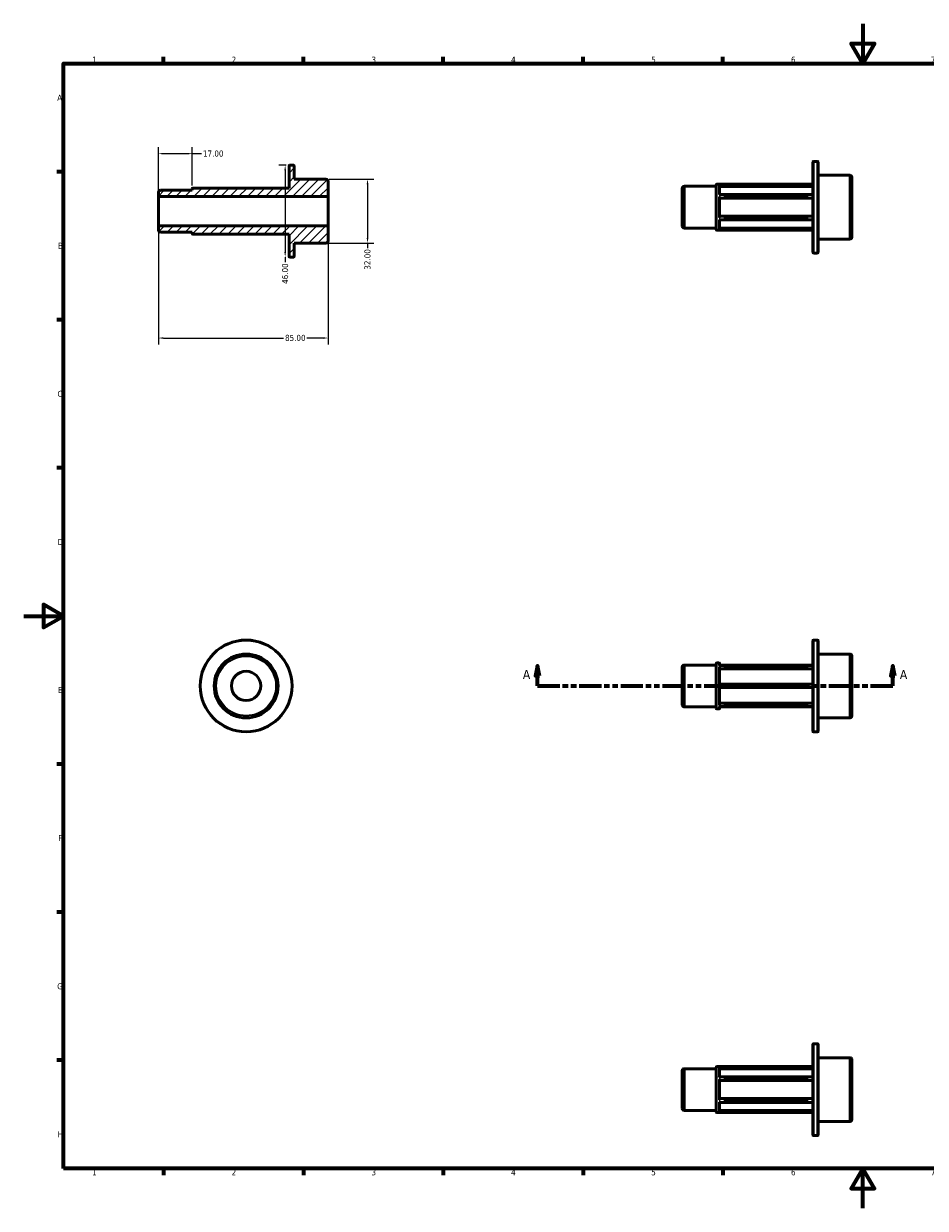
# Model space of a CAD drawing. Header units: millimetres. Extents: x 0 to 898, y 0 to 594.
# Tile 1 of 2: x 0 to 452, y 0 to 594. Entities that reach past the tile are written whole.
import ezdxf

# ---------------------------------------------------------------- set-up
doc = ezdxf.new("R2010")
doc.units = ezdxf.units.MM
doc.linetypes.add('DOUBLE_DASH_CHAIN', pattern=[1.2403, 0.6614, -0.0827, 0.1654, -0.0827, 0.1654, -0.0827])
for name, color, linetype, lineweight in [('Border (ANSI)', 7, 'Continuous', 70), ('Dimension (ANSI)', 7, 'Continuous', 25), ('Hatch (ANSI)', 7, 'Continuous', 18), ('Section Line (ANSI)', 7, 'DOUBLE_DASH_CHAIN', 70), ('Visible (ANSI)', 7, 'Continuous', 50), ('Visible Narrow (ANSI)', 7, 'Continuous', 35)]:
    doc.layers.add(name, color=color, linetype=linetype, lineweight=lineweight)
doc.styles.add('Label Text (ANSI)', font='tahoma.ttf')
doc.styles.add('Note Text (ANSI)', font='tahoma.ttf')
doc.dimstyles.new('Default - mm (ANSI)', dxfattribs={"dimtxt": 3.048, "dimasz": 2.5, "dimexe": 3.175, "dimexo": 1.6002, "dimgap": 0.8, "dimtad": 0, "dimtoh": 1, "dimrnd": 1e-08, "dimzin": 4, "dimdsep": 46, "dimtxsty": 'Note Text (ANSI)', "dimcen": 0.09, "dimdle": 10, "dimclrd": 256, "dimclre": 256, "dimclrt": 256, "dimadec": 1, "dimazin": 1, "dimtfac": 1, "dimtofl": 0, "dimtmove": 0, "dimatfit": 3, "dimfxl": 1, "dimtolj": 1, "dimtzin": 4, "dimlwd": -1, "dimlwe": -1, "dimarcsym": 0})

# ---------------------------------------------------------------- blocks, each defined once
blk = doc.blocks.new('Borders Default Border')
at = {"layer": 'Border (ANSI)'}
for p, q in [((70.08, 574), (70.08, 577.45)), ((140.17, 574), (140.17, 577.45)), ((210.25, 574), (210.25, 577.45)), ((280.33, 574), (280.33, 577.45)), ((350.42, 574), (350.42, 577.45)), ((490.58, 574), (490.58, 577.45)), ((560.67, 574), (560.67, 577.45)), ((630.75, 574), (630.75, 577.45)), ((700.83, 574), (700.83, 577.45)), ((770.92, 574), (770.92, 577.45)), ((20, 519.75), (16.55, 519.75)), ((821, 519.75), (824.45, 519.75)), ((20, 445.5), (16.55, 445.5)), ((821, 445.5), (824.45, 445.5)), ((20, 371.25), (16.55, 371.25)), ((821, 371.25), (824.45, 371.25)), ((20, 222.75), (16.55, 222.75)), ((821, 222.75), (824.45, 222.75)), ((20, 148.5), (16.55, 148.5)), ((821, 148.5), (824.45, 148.5)), ((20, 74.25), (16.55, 74.25)), ((821, 74.25), (824.45, 74.25)), ((70.08, 20), (70.08, 16.55)), ((140.17, 20), (140.17, 16.55)), ((210.25, 20), (210.25, 16.55)), ((280.33, 20), (280.33, 16.55)), ((350.42, 20), (350.42, 16.55)), ((490.58, 20), (490.58, 16.55)), ((560.67, 20), (560.67, 16.55)), ((630.75, 20), (630.75, 16.55)), ((700.83, 20), (700.83, 16.55)), ((770.92, 20), (770.92, 16.55))]:
    blk.add_line(p, q, dxfattribs=at)
at = {"layer": 'Border (ANSI)', "flags": 128}
for points in [[(420.5, 594), (420.5, 574), (414.73, 584), (426.27, 584), (420.5, 574)], [(20, 20), (20, 574), (821, 574), (821, 20), (20, 20)], [(0, 297), (20, 297), (10, 302.77), (10, 291.23), (20, 297)], [(841, 297), (821, 297), (831, 302.77), (831, 291.23), (821, 297)], [(420.5, 0), (420.5, 20), (414.73, 10), (426.27, 10), (420.5, 20)]]:
    blk.add_lwpolyline(points, dxfattribs=at)
at = {"layer": 'Border (ANSI)', "attachment_point": 7, "style": 'Note Text (ANSI)'}
for s, insert, char_height in [('1', (34.35, 574.4), 3.05), ('2', (104.2, 574.4), 3.05), ('3', (174.26, 574.34), 3.05), ('4', (244.23, 574.4), 3.05), ('5', (314.48, 574.34), 3.05), ('6', (384.49, 574.34), 3.05), ('7', (454.6, 574.4), 3.05), ('8', (524.63, 574.33), 3.05), ('9', (594.7, 574.34), 3.05), ('10', (663.96, 574.34), 3.048), ('11', (734.04, 574.4), 3.048), ('12', (804.13, 574.4), 3.048), ('A', (16.78, 555.35), 3.05), ('A', (821.63, 555.35), 3.05), ('B', (17.15, 481.1), 3.05), ('B', (821.99, 481.1), 3.05), ('C', (16.95, 406.8), 3.05), ('C', (821.8, 406.8), 3.05), ('D', (16.96, 332.6), 3.05), ('D', (821.81, 332.6), 3.05), ('E', (17.21, 258.35), 3.05), ('E', (822.05, 258.35), 3.05), ('F', (17.29, 184.1), 3.05), ('F', (822.14, 184.1), 3.05), ('G', (16.81, 109.79), 3.05), ('G', (821.66, 109.79), 3.05), ('H', (16.97, 35.6), 3.05), ('H', (821.81, 35.6), 3.05), ('1', (34.35, 16.55), 3.05), ('2', (104.2, 16.55), 3.05), ('3', (174.26, 16.49), 3.05), ('4', (244.23, 16.55), 3.05), ('5', (314.48, 16.49), 3.05), ('6', (384.49, 16.49), 3.05), ('7', (454.6, 16.55), 3.05), ('8', (524.63, 16.48), 3.05), ('9', (594.7, 16.49), 3.05), ('10', (663.96, 16.49), 3.048), ('11', (734.04, 16.55), 3.048), ('12', (804.13, 16.55), 3.048)]:
    blk.add_mtext(s, dxfattribs=dict(at, insert=insert, char_height=char_height))
blk = doc.blocks.new('2dTransSection0')
at = {"layer": 'Section Line (ANSI)', "linetype": 'Continuous'}
for p, q in [((257.48, 271.93), (256.48, 266.93)), ((257.48, 266.93), (257.48, 271.93)), ((258.48, 266.93), (257.48, 271.93)), ((435.58, 271.93), (434.58, 266.93)), ((435.58, 266.93), (435.58, 271.93)), ((436.58, 266.93), (435.58, 271.93)), ((256.48, 266.93), (258.48, 266.93)), ((257.48, 261.93), (257.48, 266.93)), ((257.48, 261.93), (268.74, 261.93)), ((424.33, 261.93), (435.58, 261.93)), ((434.58, 266.93), (436.58, 266.93)), ((435.58, 261.93), (435.58, 266.93))]:
    blk.add_line(p, q, dxfattribs=at)
at = {"layer": 'Section Line (ANSI)', "linetype": 'DOUBLE_DASH_CHAIN', "ltscale": 16.815035}
blk.add_line((257.48, 261.93), (435.58, 261.93), dxfattribs=at)
at = {"layer": 'Section Line (ANSI)', "linetype": 'Continuous', "flags": 128}
for points in [[(258.48, 266.93), (257.48, 271.93), (256.48, 266.93), (258.48, 266.93)], [(436.58, 266.93), (435.58, 271.93), (434.58, 266.93), (436.58, 266.93)]]:
    blk.add_lwpolyline(points, dxfattribs=at)
at = {"layer": 'Section Line (ANSI)'}
for points in [[(258.48, 266.93), (257.48, 271.93), (256.48, 266.93), (258.48, 266.93)], [(436.58, 266.93), (435.58, 271.93), (434.58, 266.93), (436.58, 266.93)]]:
    blk.add_solid(points, dxfattribs=at)
at = {"layer": 'Section Line (ANSI)', "char_height": 4.57, "attachment_point": 7, "style": 'Label Text (ANSI)'}
for insert in [(250.12, 265.43), (439.05, 265.43)]:
    blk.add_mtext('A', dxfattribs=dict(at, insert=insert))
blk = doc.blocks.new('*D7')
at = {"layer": 'Defpoints', "color": 0, "transparency": 16777216}
for p in [(84.5, 528.83), (84.5, 511.32), (67.5, 507.33)]:
    blk.add_point(p, dxfattribs=at)
at = {"layer": 'Dimension (ANSI)', "transparency": 16777216}
for p, q in [((67.5, 508.93), (67.5, 532.01)), ((70, 528.83), (82, 528.83)), ((84.5, 512.92), (84.5, 532.01)), ((84.5, 528.83), (89.02, 528.83))]:
    blk.add_line(p, q, dxfattribs=at)
for points in [[(70, 529.25), (70, 528.41), (67.5, 528.83)], [(82, 529.25), (82, 528.41), (84.5, 528.83)]]:
    blk.add_solid(points, dxfattribs=at)
at = {"layer": 'Dimension (ANSI)', "transparency": 16777216, "insert": (89.82, 530.42), "char_height": 3.048, "attachment_point": 1, "style": 'Note Text (ANSI)'}
blk.add_mtext('\\A1;17.00', dxfattribs=at)
blk = doc.blocks.new('*D8')
at = {"layer": 'Defpoints', "color": 0, "transparency": 16777216}
for p in [(67.5, 492.67), (152.5, 492.67), (152.5, 436.38)]:
    blk.add_point(p, dxfattribs=at)
at = {"layer": 'Dimension (ANSI)', "transparency": 16777216}
for p, q in [((67.5, 491.07), (67.5, 433.21)), ((152.5, 491.07), (152.5, 433.21)), ((70, 436.38), (130.15, 436.38)), ((150, 436.38), (141.85, 436.38))]:
    blk.add_line(p, q, dxfattribs=at)
for points in [[(70, 436.8), (70, 435.96), (67.5, 436.38)], [(150, 436.8), (150, 435.96), (152.5, 436.38)]]:
    blk.add_solid(points, dxfattribs=at)
at = {"layer": 'Dimension (ANSI)', "transparency": 16777216, "insert": (130.95, 437.98), "char_height": 3.048, "attachment_point": 1, "style": 'Note Text (ANSI)'}
blk.add_mtext('\\A1;85.00', dxfattribs=at)
blk = doc.blocks.new('*D9')
at = {"layer": 'Defpoints', "color": 0, "transparency": 16777216}
for p in [(151.45, 516), (151.45, 484), (172.3, 484)]:
    blk.add_point(p, dxfattribs=at)
at = {"layer": 'Dimension (ANSI)', "transparency": 16777216}
for p, q in [((153.05, 516), (175.48, 516)), ((172.3, 513.5), (172.3, 486.5)), ((153.05, 484), (175.48, 484)), ((172.3, 484), (172.3, 481.5))]:
    blk.add_line(p, q, dxfattribs=at)
for points in [[(171.88, 513.5), (172.72, 513.5), (172.3, 516)], [(171.88, 486.5), (172.72, 486.5), (172.3, 484)]]:
    blk.add_solid(points, dxfattribs=at)
at = {"layer": 'Dimension (ANSI)', "transparency": 16777216, "insert": (170.71, 470.65), "char_height": 3.048, "attachment_point": 1, "rotation": 90, "style": 'Note Text (ANSI)'}
blk.add_mtext('\\A1;32.00', dxfattribs=at)
blk = doc.blocks.new('*D10')
at = {"layer": 'Defpoints', "color": 0, "transparency": 16777216}
for p in [(133.16, 523), (131.03, 477), (135.29, 477)]:
    blk.add_point(p, dxfattribs=at)
at = {"layer": 'Dimension (ANSI)', "transparency": 16777216}
for p, q in [((131.56, 523), (127.85, 523)), ((131.03, 520.5), (131.03, 479.5)), ((131.03, 477), (131.03, 474.5))]:
    blk.add_line(p, q, dxfattribs=at)
for points in [[(130.61, 520.5), (131.44, 520.5), (131.03, 523)], [(130.61, 479.5), (131.44, 479.5), (131.03, 477)]]:
    blk.add_solid(points, dxfattribs=at)
at = {"layer": 'Dimension (ANSI)', "transparency": 16777216, "insert": (129.44, 463.53), "char_height": 3.048, "attachment_point": 1, "rotation": 90, "style": 'Note Text (ANSI)'}
blk.add_mtext('\\A1;46.00', dxfattribs=at)

msp = doc.modelspace()

# ---------------------------------------------------------------- hatches: boundary and pattern name
at = {"layer": 'Hatch (ANSI)'}
h = msp.add_hatch(dxfattribs=at)
h.set_pattern_fill('ANSI31', color=256, scale=25.4, style=0)
h.set_pattern_definition([(45, (0, 0), (-2.245064, 2.245064), [])])
edge = h.paths.add_edge_path()
edge.add_ellipse((68.548, 490.57), major_axis=(-1.048, 0), ratio=1, start_angle=0, end_angle=90)
edge.add_line((68.548, 489.522), (84.5, 489.522))
edge.add_line((84.5, 489.522), (84.5, 488.684))
edge.add_ellipse((84.71, 488.684), major_axis=(-0.21, 0), ratio=1, start_angle=0, end_angle=90)
edge.add_line((84.71, 488.475), (132.95, 488.475))
edge.add_line((132.95, 488.475), (132.95, 477.21))
edge.add_ellipse((133.16, 477.21), major_axis=(-0.21, 0), ratio=1, start_angle=0, end_angle=90)
edge.add_line((133.16, 477), (135.29, 477))
edge.add_ellipse((135.29, 477.21), major_axis=(0, -0.21), ratio=1, start_angle=0, end_angle=90)
edge.add_line((135.5, 477.21), (135.5, 484))
edge.add_line((135.5, 484), (151.452, 484))
edge.add_ellipse((151.452, 485.048), major_axis=(0, -1.048), ratio=1, start_angle=0, end_angle=90)
edge.add_line((152.5, 485.048), (152.5, 492.666))
edge.add_line((152.5, 492.666), (67.5, 492.666))
edge.add_line((67.5, 492.666), (67.5, 490.57))
edge = h.paths.add_edge_path()
edge.add_ellipse((68.548, 509.43), major_axis=(0, 1.048), ratio=1, start_angle=0, end_angle=90)
edge.add_line((67.5, 509.43), (67.5, 507.334))
edge.add_line((67.5, 507.334), (152.5, 507.334))
edge.add_line((152.5, 507.334), (152.5, 514.952))
edge.add_ellipse((151.452, 514.952), major_axis=(1.048, 0), ratio=1, start_angle=0, end_angle=90)
edge.add_line((151.452, 516), (135.5, 516))
edge.add_line((135.5, 516), (135.5, 522.79))
edge.add_ellipse((135.29, 522.79), major_axis=(0.21, 0), ratio=1, start_angle=0, end_angle=90)
edge.add_line((135.29, 523), (133.16, 523))
edge.add_ellipse((133.16, 522.79), major_axis=(0, 0.21), ratio=1, start_angle=0, end_angle=90)
edge.add_line((132.95, 522.79), (132.95, 511.525))
edge.add_line((132.95, 511.525), (84.71, 511.525))
edge.add_ellipse((84.71, 511.316), major_axis=(0, 0.21), ratio=1, start_angle=0, end_angle=90)
edge.add_line((84.5, 511.316), (84.5, 510.478))
edge.add_line((84.5, 510.478), (68.548, 510.478))

# ---------------------------------------------------------------- linework, layer by layer
at = {"layer": 'Visible (ANSI)'}
for p, q in [((132.95, 522.79), (132.95, 511.525)), ((135.29, 523), (133.16, 523)), ((135.5, 516), (135.5, 522.79)), ((395.481, 479.192), (395.481, 524.773)), ((395.691, 524.982), (397.822, 524.982)), ((398.031, 524.773), (398.031, 479.192)), ((398.031, 517.982), (413.983, 517.982)), ((415.031, 516.935), (415.031, 487.03)), ((84.5, 511.316), (84.5, 510.478)), ((132.95, 511.525), (84.71, 511.525)), ((151.452, 516), (135.5, 516)), ((152.5, 507.334), (152.5, 514.952)), ((330.031, 492.553), (330.031, 511.412)), ((331.079, 512.46), (347.031, 512.46)), ((347.031, 490.667), (347.031, 513.298)), ((347.241, 513.508), (395.481, 513.508)), ((348.731, 513.267), (348.731, 508.385)), ((395.481, 512.426), (348.731, 512.426)), ((67.5, 509.43), (67.5, 507.334)), ((67.5, 507.334), (152.5, 507.334)), ((67.5, 492.666), (67.5, 507.334)), ((84.5, 510.478), (68.548, 510.478)), ((152.5, 492.666), (152.5, 507.334)), ((348.696, 508.385), (395.481, 508.385)), ((348.731, 506.899), (348.731, 497.066)), ((395.481, 506.478), (348.731, 506.478)), ((348.696, 495.579), (395.481, 495.579)), ((348.731, 497.486), (395.481, 497.486)), ((348.731, 495.579), (348.731, 490.698)), ((152.5, 492.666), (67.5, 492.666)), ((67.5, 492.666), (67.5, 490.57)), ((68.548, 489.522), (84.5, 489.522)), ((84.5, 489.522), (84.5, 488.684)), ((84.71, 488.475), (132.95, 488.475)), ((132.95, 488.475), (132.95, 477.21)), ((152.5, 485.048), (152.5, 492.666)), ((331.079, 491.505), (347.031, 491.505)), ((347.241, 490.457), (395.481, 490.457)), ((348.731, 491.538), (395.481, 491.538)), ((135.5, 477.21), (135.5, 484)), ((135.5, 484), (151.452, 484)), ((398.031, 485.982), (413.983, 485.982)), ((133.16, 477), (135.29, 477)), ((395.691, 478.982), (397.822, 478.982)), ((395.481, 239.137), (395.481, 284.718)), ((395.691, 284.927), (397.822, 284.927)), ((398.031, 284.718), (398.031, 239.137)), ((347.031, 250.612), (347.031, 273.243)), ((347.241, 273.453), (348.522, 273.453)), ((348.731, 273.243), (348.731, 272.236)), ((398.031, 277.927), (413.983, 277.927)), ((415.031, 276.88), (415.031, 246.975)), ((330.031, 252.498), (330.031, 271.357)), ((331.079, 272.405), (347.031, 272.405)), ((348.615, 272.236), (395.481, 272.236)), ((348.731, 272.405), (395.481, 272.405)), ((348.731, 271.281), (348.731, 262.766)), ((395.481, 270.553), (348.731, 270.553)), ((395.481, 262.766), (348.731, 262.766)), ((348.731, 261.089), (348.731, 252.574)), ((348.731, 261.089), (395.481, 261.089)), ((331.079, 251.45), (347.031, 251.45)), ((347.241, 250.402), (348.522, 250.402)), ((348.615, 251.619), (395.481, 251.619)), ((348.731, 253.302), (395.481, 253.302)), ((348.731, 251.619), (348.731, 250.612)), ((348.731, 251.45), (395.481, 251.45)), ((398.031, 245.927), (413.983, 245.927)), ((395.691, 238.927), (397.822, 238.927)), ((395.481, 36.738), (395.481, 82.319)), ((395.691, 82.529), (397.822, 82.529)), ((398.031, 82.319), (398.031, 36.738)), ((398.031, 75.529), (413.983, 75.529)), ((415.031, 74.481), (415.031, 44.577)), ((330.031, 50.099), (330.031, 68.959)), ((331.079, 70.006), (347.031, 70.006)), ((347.031, 48.213), (347.031, 70.844)), ((347.241, 71.054), (395.481, 71.054)), ((348.696, 65.932), (395.481, 65.932)), ((348.731, 70.813), (348.731, 65.932)), ((395.481, 69.973), (348.731, 69.973)), ((348.731, 64.445), (348.731, 54.612)), ((395.481, 64.025), (348.731, 64.025)), ((348.731, 55.033), (395.481, 55.033)), ((331.079, 49.051), (347.031, 49.051)), ((347.241, 48.004), (395.481, 48.004)), ((348.696, 53.126), (395.481, 53.126)), ((348.731, 53.126), (348.731, 48.244)), ((348.731, 49.085), (395.481, 49.085)), ((398.031, 43.529), (413.983, 43.529)), ((395.691, 36.529), (397.822, 36.529))]:
    msp.add_line(p, q, dxfattribs=at)
for radius in [23, 16, 7.334]:
    msp.add_circle((111.459, 261.927), radius, dxfattribs=at)
for centre, radius, start, end in [((133.16, 522.79), 0.21, 90, 180), ((135.29, 522.79), 0.21, 0, 90), ((395.691, 524.773), 0.21, 90, 180), ((397.822, 524.773), 0.21, 0, 90), ((413.983, 516.935), 1.048, 0, 90), ((84.71, 511.316), 0.21, 90, 180), ((151.452, 514.952), 1.048, 0, 90), ((331.079, 511.412), 1.048, 90, 180), ((347.241, 513.298), 0.21, 90, 180), ((68.548, 509.43), 1.048, 90, 180), ((68.548, 490.57), 1.048, 180, 270), ((84.71, 488.684), 0.21, 180, 270), ((331.079, 492.553), 1.048, 180, 270), ((347.241, 490.667), 0.21, 180, 270), ((151.452, 485.048), 1.048, 270, 0), ((413.983, 487.03), 1.048, 270, 0), ((133.16, 477.21), 0.21, 180, 270), ((135.29, 477.21), 0.21, 270, 0), ((395.691, 479.192), 0.21, 180, 270), ((397.822, 479.192), 0.21, 270, 0), ((395.691, 284.718), 0.21, 90, 180), ((397.822, 284.718), 0.21, 0, 90), ((347.241, 273.243), 0.21, 90, 180), ((348.522, 273.243), 0.21, 0, 90), ((413.983, 276.88), 1.048, 0, 90), ((331.079, 271.357), 1.048, 90, 180), ((331.079, 252.498), 1.048, 180, 270), ((347.241, 250.612), 0.21, 180, 270), ((348.522, 250.612), 0.21, 270, 0), ((413.983, 246.975), 1.048, 270, 0), ((395.691, 239.137), 0.21, 180, 270), ((397.822, 239.137), 0.21, 270, 0), ((395.691, 82.319), 0.21, 90, 180), ((397.822, 82.319), 0.21, 0, 90), ((413.983, 74.481), 1.048, 0, 90), ((331.079, 68.959), 1.048, 90, 180), ((347.241, 70.844), 0.21, 90, 180), ((331.079, 50.099), 1.048, 180, 270), ((347.241, 48.213), 0.21, 180, 270), ((413.983, 44.577), 1.048, 270, 0), ((395.691, 36.738), 0.21, 180, 270), ((397.822, 36.738), 0.21, 270, 0)]:
    msp.add_arc(centre, radius, start, end, dxfattribs=at)
for points, knots in [([(348.731, 513.281), (348.729, 513.3), (348.725, 513.32), (348.712, 513.36), (348.701, 513.379), (348.672, 513.42), (348.652, 513.438), (348.614, 513.464), (348.597, 513.472), (348.561, 513.485), (348.542, 513.488), (348.523, 513.49), (348.522, 513.49), (348.522, 513.49)], [-0.03867886, -0.03867886, -0.03867886, -0.03867886, -0.032649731, -0.032649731, -0.025445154, -0.025445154, -0.015622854, -0.015622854, -0.007952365, -0.007952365, 0, 0, 0.000290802, 0.000290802, 0.000290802, 0.000290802]), ([(348.522, 508.291), (348.522, 508.291), (348.523, 508.292), (348.545, 508.31), (348.567, 508.327), (348.608, 508.354), (348.627, 508.365), (348.664, 508.381), (348.682, 508.385), (348.696, 508.385)], [-0.09441335, -0.09441335, -0.09441335, -0.09441335, -0.094056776, -0.094056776, -0.082800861, -0.082800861, -0.072065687, -0.072065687, -0.061029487, -0.061029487, -0.061029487, -0.061029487]), ([(348.731, 506.906), (348.729, 506.915), (348.725, 506.928), (348.712, 506.957), (348.701, 506.975), (348.672, 507.019), (348.652, 507.044), (348.614, 507.089), (348.597, 507.108), (348.561, 507.145), (348.542, 507.163), (348.523, 507.18), (348.522, 507.181), (348.522, 507.182)], [-0.03867886, -0.03867886, -0.03867886, -0.03867886, -0.032649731, -0.032649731, -0.025445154, -0.025445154, -0.015622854, -0.015622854, -0.007952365, -0.007952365, 0, 0, 0.000290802, 0.000290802, 0.000290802, 0.000290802]), ([(348.522, 496.783), (348.522, 496.784), (348.523, 496.784), (348.545, 496.804), (348.567, 496.826), (348.608, 496.869), (348.627, 496.891), (348.665, 496.937), (348.682, 496.961), (348.708, 497.001), (348.717, 497.017), (348.727, 497.042), (348.73, 497.051), (348.731, 497.059)], [-0.09441335, -0.09441335, -0.09441335, -0.09441335, -0.094056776, -0.094056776, -0.082800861, -0.082800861, -0.072065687, -0.072065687, -0.060835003, -0.060835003, -0.05243373, -0.05243373, -0.046623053, -0.046623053, -0.046623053, -0.046623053]), ([(348.696, 495.579), (348.694, 495.579), (348.691, 495.579), (348.672, 495.581), (348.652, 495.588), (348.614, 495.607), (348.597, 495.618), (348.561, 495.642), (348.542, 495.657), (348.523, 495.673), (348.522, 495.674), (348.522, 495.674)], [-0.026935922, -0.026935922, -0.026935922, -0.026935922, -0.025445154, -0.025445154, -0.015622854, -0.015622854, -0.007952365, -0.007952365, 0, 0, 0.000290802, 0.000290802, 0.000290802, 0.000290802]), ([(348.522, 490.475), (348.522, 490.475), (348.523, 490.475), (348.545, 490.476), (348.567, 490.481), (348.608, 490.497), (348.627, 490.508), (348.665, 490.538), (348.682, 490.557), (348.708, 490.598), (348.717, 490.617), (348.727, 490.653), (348.73, 490.669), (348.731, 490.684)], [-0.09441335, -0.09441335, -0.09441335, -0.09441335, -0.094056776, -0.094056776, -0.082800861, -0.082800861, -0.072065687, -0.072065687, -0.060835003, -0.060835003, -0.05243373, -0.05243373, -0.046623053, -0.046623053, -0.046623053, -0.046623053]), ([(348.522, 272.213), (348.522, 272.214), (348.523, 272.214), (348.545, 272.224), (348.567, 272.23), (348.597, 272.235), (348.606, 272.236), (348.615, 272.236)], [-0.09441335, -0.09441335, -0.09441335, -0.09441335, -0.094056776, -0.094056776, -0.082800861, -0.082800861, -0.077797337, -0.077797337, -0.077797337, -0.077797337]), ([(348.731, 271.293), (348.729, 271.31), (348.725, 271.328), (348.712, 271.368), (348.701, 271.39), (348.672, 271.438), (348.652, 271.464), (348.614, 271.504), (348.597, 271.52), (348.561, 271.549), (348.542, 271.561), (348.523, 271.572), (348.522, 271.573), (348.522, 271.573)], [-0.03867886, -0.03867886, -0.03867886, -0.03867886, -0.032649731, -0.032649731, -0.025445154, -0.025445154, -0.015622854, -0.015622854, -0.007952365, -0.007952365, 0, 0, 0.000290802, 0.000290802, 0.000290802, 0.000290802]), ([(348.522, 262.568), (348.522, 262.568), (348.523, 262.569), (348.545, 262.591), (348.567, 262.613), (348.608, 262.653), (348.627, 262.673), (348.665, 262.708), (348.682, 262.725), (348.708, 262.748), (348.717, 262.756), (348.727, 262.764), (348.73, 262.766), (348.731, 262.766)], [-0.09441335, -0.09441335, -0.09441335, -0.09441335, -0.094056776, -0.094056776, -0.082800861, -0.082800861, -0.072065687, -0.072065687, -0.060835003, -0.060835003, -0.05243373, -0.05243373, -0.046623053, -0.046623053, -0.046623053, -0.046623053]), ([(348.731, 261.089), (348.729, 261.089), (348.725, 261.092), (348.712, 261.103), (348.701, 261.113), (348.672, 261.139), (348.652, 261.158), (348.614, 261.195), (348.597, 261.212), (348.561, 261.248), (348.542, 261.266), (348.523, 261.286), (348.522, 261.286), (348.522, 261.287)], [-0.03867886, -0.03867886, -0.03867886, -0.03867886, -0.032649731, -0.032649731, -0.025445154, -0.025445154, -0.015622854, -0.015622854, -0.007952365, -0.007952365, 0, 0, 0.000290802, 0.000290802, 0.000290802, 0.000290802]), ([(348.522, 252.282), (348.522, 252.282), (348.523, 252.283), (348.545, 252.295), (348.567, 252.31), (348.608, 252.344), (348.627, 252.363), (348.665, 252.407), (348.682, 252.432), (348.708, 252.478), (348.717, 252.499), (348.727, 252.534), (348.73, 252.548), (348.731, 252.562)], [-0.09441335, -0.09441335, -0.09441335, -0.09441335, -0.094056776, -0.094056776, -0.082800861, -0.082800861, -0.072065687, -0.072065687, -0.060835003, -0.060835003, -0.05243373, -0.05243373, -0.046623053, -0.046623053, -0.046623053, -0.046623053]), ([(348.615, 251.619), (348.604, 251.619), (348.592, 251.62), (348.561, 251.626), (348.542, 251.632), (348.523, 251.641), (348.522, 251.641), (348.522, 251.641)], [-0.013263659, -0.013263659, -0.013263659, -0.013263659, -0.007952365, -0.007952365, 0, 0, 0.000290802, 0.000290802, 0.000290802, 0.000290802]), ([(348.731, 70.827), (348.729, 70.847), (348.725, 70.866), (348.712, 70.906), (348.701, 70.926), (348.672, 70.966), (348.652, 70.985), (348.614, 71.01), (348.597, 71.019), (348.561, 71.031), (348.542, 71.035), (348.523, 71.036), (348.522, 71.036), (348.522, 71.036)], [-0.03867886, -0.03867886, -0.03867886, -0.03867886, -0.032649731, -0.032649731, -0.025445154, -0.025445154, -0.015622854, -0.015622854, -0.007952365, -0.007952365, 0, 0, 0.000290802, 0.000290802, 0.000290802, 0.000290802]), ([(348.522, 65.837), (348.522, 65.838), (348.523, 65.838), (348.545, 65.857), (348.567, 65.873), (348.608, 65.9), (348.627, 65.911), (348.664, 65.927), (348.682, 65.932), (348.696, 65.932)], [-0.09441335, -0.09441335, -0.09441335, -0.09441335, -0.094056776, -0.094056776, -0.082800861, -0.082800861, -0.072065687, -0.072065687, -0.061029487, -0.061029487, -0.061029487, -0.061029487]), ([(348.731, 64.452), (348.729, 64.462), (348.725, 64.474), (348.712, 64.504), (348.701, 64.522), (348.672, 64.565), (348.652, 64.591), (348.614, 64.635), (348.597, 64.654), (348.561, 64.691), (348.542, 64.709), (348.523, 64.727), (348.522, 64.727), (348.522, 64.728)], [-0.03867886, -0.03867886, -0.03867886, -0.03867886, -0.032649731, -0.032649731, -0.025445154, -0.025445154, -0.015622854, -0.015622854, -0.007952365, -0.007952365, 0, 0, 0.000290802, 0.000290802, 0.000290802, 0.000290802]), ([(348.522, 54.33), (348.522, 54.33), (348.523, 54.331), (348.545, 54.351), (348.567, 54.372), (348.608, 54.415), (348.627, 54.437), (348.665, 54.483), (348.682, 54.507), (348.708, 54.547), (348.717, 54.564), (348.727, 54.589), (348.73, 54.598), (348.731, 54.606)], [-0.09441335, -0.09441335, -0.09441335, -0.09441335, -0.094056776, -0.094056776, -0.082800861, -0.082800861, -0.072065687, -0.072065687, -0.060835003, -0.060835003, -0.05243373, -0.05243373, -0.046623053, -0.046623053, -0.046623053, -0.046623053]), ([(348.696, 53.126), (348.694, 53.126), (348.691, 53.126), (348.672, 53.128), (348.652, 53.135), (348.614, 53.154), (348.597, 53.164), (348.561, 53.189), (348.542, 53.203), (348.523, 53.219), (348.522, 53.22), (348.522, 53.221)], [-0.026935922, -0.026935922, -0.026935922, -0.026935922, -0.025445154, -0.025445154, -0.015622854, -0.015622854, -0.007952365, -0.007952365, 0, 0, 0.000290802, 0.000290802, 0.000290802, 0.000290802]), ([(348.522, 48.021), (348.522, 48.021), (348.523, 48.021), (348.545, 48.023), (348.567, 48.028), (348.608, 48.044), (348.627, 48.055), (348.665, 48.085), (348.682, 48.104), (348.708, 48.144), (348.717, 48.164), (348.727, 48.2), (348.73, 48.215), (348.731, 48.231)], [-0.09441335, -0.09441335, -0.09441335, -0.09441335, -0.094056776, -0.094056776, -0.082800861, -0.082800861, -0.072065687, -0.072065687, -0.060835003, -0.060835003, -0.05243373, -0.05243373, -0.046623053, -0.046623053, -0.046623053, -0.046623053])]:
    msp.add_open_spline(points, degree=3, knots=knots, dxfattribs=at)
for points in [[(348.731, 513.267), (348.731, 513.271), (348.731, 513.276), (348.731, 513.281)], [(348.731, 506.899), (348.731, 506.901), (348.731, 506.903), (348.731, 506.906)], [(348.731, 497.059), (348.731, 497.061), (348.731, 497.064), (348.731, 497.066)], [(348.731, 490.684), (348.731, 490.689), (348.731, 490.693), (348.731, 490.698)], [(348.731, 271.281), (348.731, 271.285), (348.731, 271.289), (348.731, 271.293)], [(348.731, 252.562), (348.731, 252.566), (348.731, 252.57), (348.731, 252.574)], [(348.731, 70.813), (348.731, 70.818), (348.731, 70.822), (348.731, 70.827)], [(348.731, 64.445), (348.731, 64.447), (348.731, 64.45), (348.731, 64.452)], [(348.731, 54.606), (348.731, 54.608), (348.731, 54.61), (348.731, 54.612)], [(348.731, 48.231), (348.731, 48.235), (348.731, 48.24), (348.731, 48.244)]]:
    msp.add_open_spline(points, degree=3, dxfattribs=at)
at = {"layer": 'Visible Narrow (ANSI)'}
for p, q in [((395.691, 524.699), (395.691, 479.265)), ((397.822, 479.265), (397.822, 524.699)), ((413.983, 486.179), (413.983, 517.785)), ((331.079, 512.331), (331.079, 491.634)), ((347.241, 513.366), (347.241, 490.599)), ((348.522, 508.735), (348.522, 513.447)), ((393.133, 513.49), (350.87, 513.49)), ((351.068, 513.281), (393.144, 513.281)), ((348.522, 497.27), (348.522, 506.695)), ((350.87, 508.291), (393.133, 508.291)), ((393.133, 507.182), (350.87, 507.182)), ((351.068, 506.906), (393.144, 506.906)), ((348.522, 490.517), (348.522, 495.23)), ((350.87, 496.783), (393.133, 496.783)), ((393.133, 495.674), (350.87, 495.674)), ((393.144, 497.059), (351.068, 497.059)), ((350.87, 490.475), (393.133, 490.475)), ((393.144, 490.684), (351.068, 490.684)), ((395.691, 284.644), (395.691, 239.211)), ((397.822, 239.211), (397.822, 284.644)), ((347.241, 273.311), (347.241, 250.544)), ((348.522, 272.332), (348.522, 273.449)), ((413.983, 246.124), (413.983, 277.73)), ((331.079, 272.276), (331.079, 251.579)), ((348.522, 263.105), (348.522, 271.267)), ((350.87, 272.213), (393.133, 272.213)), ((393.133, 271.573), (350.87, 271.573)), ((351.068, 271.293), (393.144, 271.293)), ((350.87, 262.568), (393.133, 262.568)), ((348.522, 252.587), (348.522, 260.749)), ((393.133, 261.287), (350.87, 261.287)), ((348.522, 250.405), (348.522, 251.523)), ((350.87, 252.282), (393.133, 252.282)), ((393.133, 251.641), (350.87, 251.641)), ((393.144, 252.562), (351.068, 252.562)), ((395.691, 82.246), (395.691, 36.812)), ((397.822, 36.812), (397.822, 82.246)), ((413.983, 43.726), (413.983, 75.332)), ((331.079, 69.877), (331.079, 49.18)), ((347.241, 70.912), (347.241, 48.145)), ((348.522, 66.281), (348.522, 70.994)), ((393.133, 71.036), (350.87, 71.036)), ((350.87, 65.837), (393.133, 65.837)), ((351.068, 70.827), (393.144, 70.827)), ((348.522, 54.816), (348.522, 64.241)), ((393.133, 64.728), (350.87, 64.728)), ((351.068, 64.452), (393.144, 64.452)), ((350.87, 54.33), (393.133, 54.33)), ((393.144, 54.606), (351.068, 54.606)), ((348.522, 48.064), (348.522, 52.776)), ((393.133, 53.221), (350.87, 53.221)), ((350.87, 48.021), (393.133, 48.021)), ((393.144, 48.231), (351.068, 48.231))]:
    msp.add_line(p, q, dxfattribs=at)
for radius in [22.79, 14.952]:
    msp.add_circle((111.459, 261.927), radius, dxfattribs=at)

# ---------------------------------------------------------------- block references
msp.add_blockref('Borders Default Border', (0, 0))
at = {"layer": 'Section Line (ANSI)'}
msp.add_blockref('2dTransSection0', (0, 0), dxfattribs=at)

# ---------------------------------------------------------------- dimensions: what is measured, and where the dimension line sits
at = {"layer": 'Dimension (ANSI)'}
for base, p1, p2, angle, override, picture, middle in [((84.5, 528.83), (67.5, 507.334), (84.5, 511.316), 180, {"dimtoh": 0, "dimdec": 2, "dimtp": 0, "dimtm": 0, "dimtdec": 2, "dimatfit": 2}, '*D7', (94.714, 528.83)), ((131.027, 477), (133.16, 523), (135.29, 477), 90, {"dimtoh": 0, "dimdec": 2, "dimse2": 1, "dimtp": 0, "dimtm": 0, "dimtdec": 2, "dimatfit": 2}, '*D10', (131.027, 468.614)), ((172.301, 484), (151.452, 516), (151.452, 484), 90, {"dimtoh": 0, "dimdec": 2, "dimtp": 0, "dimtm": 0, "dimtdec": 2, "dimatfit": 2}, '*D9', (172.301, 475.673)), ((152.5, 436.382), (67.5, 492.666), (152.5, 492.666), 180, {"dimtoh": 0, "dimdec": 2, "dimtp": 0, "dimtm": 0, "dimtdec": 2, "dimatfit": 1}, '*D8', (136, 436.382))]:
    dim = msp.add_linear_dim(base=base, p1=p1, p2=p2, angle=angle, dimstyle='Default - mm (ANSI)', override=override, dxfattribs=at)
    dim.commit()
    dim.dimension.update_dxf_attribs({"geometry": picture, "text_midpoint": middle, "dimtype": 160})

doc.saveas('drawing.dxf')
